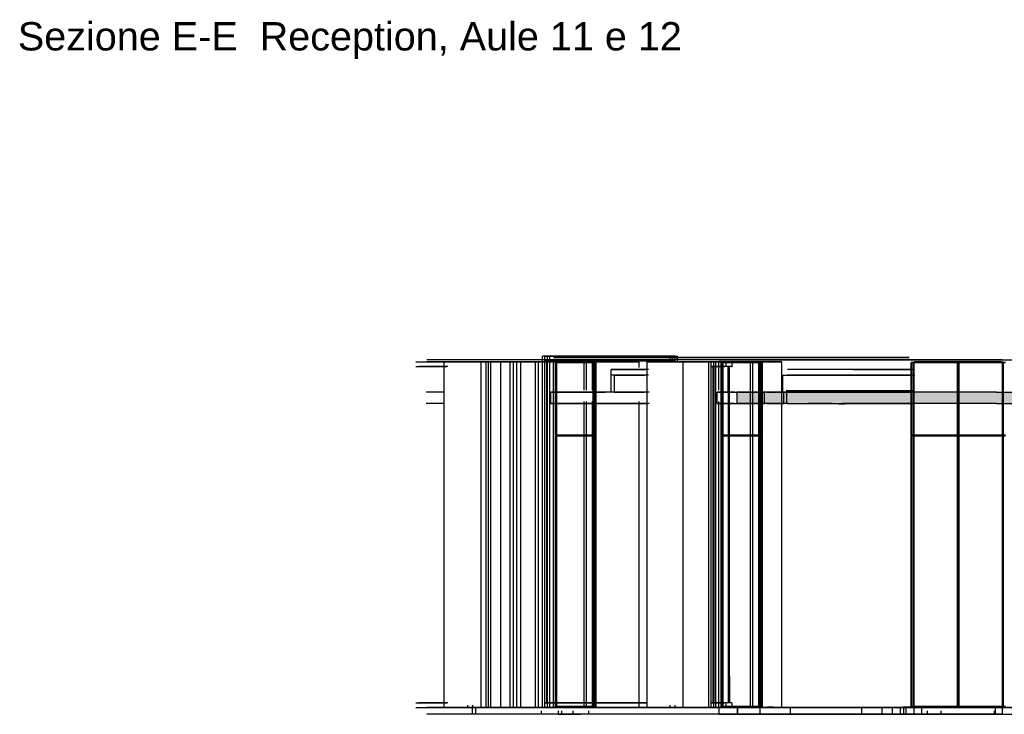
# Model space of a CAD drawing. Header units: millimetres. Extents: x -8253 to 34045, y -61360 to 6071.
# Tile 17 of 67: x 16 to 8710, y -40060 to -33929. Entities that reach past the tile are written whole.
import ezdxf

# ---------------------------------------------------------------- set-up
doc = ezdxf.new("R2010")
doc.units = ezdxf.units.MM
for name, color, linetype in [('S-TAGLIO-CS', 9, 'Continuous'), ('S-TAGLIO-PAV', 33, 'Continuous'), ('S-TAGLIO-SOFF', 8, 'Continuous'), ('S-TAGLIO-VETRO', 5, 'Continuous'), ('S-TESTI', 7, 'Continuous'), ('S-VISTA', 8, 'Continuous')]:
    doc.layers.add(name, color=color, linetype=linetype)
doc.styles.add('VISIO', font='arial.ttf')

msp = doc.modelspace()

# ---------------------------------------------------------------- hatches: boundary and pattern name
at = {"layer": 'S-TAGLIO-CS'}
msp.add_hatch(color=9, dxfattribs=at).paths.add_polyline_path([(7188, -37316), (6976, -37316), (6962, -37316), (6872, -37316), (6804, -37316), (6350, -37316), (6350, -37226), (6350, -37216), (6804, -37216), (6872, -37216), (6962, -37216), (6976, -37216), (7188, -37216), (7400, -37216), (8642, -37216), (9004, -37216), (9118, -37216), (9120, -37216), (9138, -37216), (9208, -37216), (9212, -37216), (9218, -37216), (9218, -37230), (9218, -37316), (9120, -37316), (9004, -37316), (8642, -37316), (7400, -37316), (7188, -37316)])
at = {"layer": 'S-TAGLIO-PAV'}
for points in [[(6608, -40000), (6354, -40000), (6354, -39998), (6608, -39998), (6608, -40000)], [(7812, -40000), (6612, -40000), (6612, -39998), (6670, -39998), (7570, -39998), (7812, -39998), (7812, -40000)], [(7918, -40000), (7910, -40000), (7816, -40000), (7816, -39998), (8116, -39998), (9016, -39998), (9016, -40000), (8988, -40000), (8626, -40000), (8604, -40000), (8592, -40000), (8012, -40000), (7980, -40000), (7918, -40000)]]:
    msp.add_hatch(color=33, dxfattribs=at).paths.add_polyline_path(points)

# ---------------------------------------------------------------- linework, layer by layer
at = {"layer": 'S-TAGLIO-CS'}
for p, q in [((6803.9, -37217), (6349.2, -37217)), ((6349.2, -37226.9), (6349.2, -37217)), ((6349.2, -37226.9), (6349.2, -37317)), ((6803.9, -37217), (6871.3, -37217)), ((6871.3, -37217), (6961.1, -37217)), ((6961.1, -37217), (6976.9, -37217)), ((6976.9, -37217), (7187.6, -37217)), ((7187.6, -37217), (7400.5, -37217)), ((8641.5, -37217), (7400.5, -37217)), ((8641.5, -37217), (9004.1, -37217)), ((6803.9, -37317), (6349.2, -37317)), ((6803.9, -37317), (6871.3, -37317)), ((6871.3, -37317), (6961.1, -37317)), ((6961.1, -37317), (6976.9, -37317)), ((7187.6, -37317), (6976.9, -37317)), ((7187.6, -37317), (7400.5, -37317)), ((7246, -37319), (7241.4, -37319)), ((7246, -37319), (7246.8, -37319)), ((7246.8, -37319), (7259, -37319)), ((7259, -37319), (7260.9, -37319)), ((7260.9, -37319), (7273, -37319)), ((7273, -37320), (7269.9, -37320)), ((7273, -37319), (7275.2, -37319)), ((7273.1, -37320), (7276.1, -37320)), ((7275.2, -37319), (7287, -37319)), ((7287, -37319), (7288.7, -37319)), ((7288.7, -37319), (7299, -37319)), ((7299, -37319), (7299.7, -37319)), ((7299.7, -37319), (7303.6, -37319)), ((8641.5, -37317), (7400.5, -37317)), ((8641.5, -37317), (9004.1, -37317))]:
    msp.add_line(p, q, dxfattribs=at)
at = {"layer": 'S-TAGLIO-PAV'}
for p, q in [((6354.1, -39998), (6609, -39998)), ((6354.1, -39998.8), (6354.1, -39998)), ((6354.1, -39998.8), (6354.1, -40000)), ((6354.1, -40005.7), (6354.1, -40000)), ((6354.1, -40000), (7910, -40000)), ((6354.1, -40005.7), (6354.1, -40060)), ((6675.4, -40060), (6354.1, -40060)), ((6609, -39999.2), (6609, -39998)), ((6609, -39999.2), (6609, -40000)), ((6610.2, -40000), (6609, -40000)), ((6610.2, -40000), (6612, -40000)), ((6670.8, -39998), (6612, -39998)), ((6612, -39998.8), (6612, -39998)), ((6612, -39998.8), (6612, -40000)), ((6670.8, -39998), (7569.2, -39998)), ((6675.4, -40060), (6760.3, -40060)), ((6760.3, -40060), (7571.1, -40060)), ((7569.2, -39998), (7812, -39998)), ((7571.1, -40060), (7858.4, -40060)), ((7812, -39999.5), (7812, -39998)), ((7812, -39999.5), (7812, -40000)), ((7812.8, -40000), (7812, -40000)), ((7812.8, -40000), (7815, -40000)), ((8116.6, -39998), (7815, -39998)), ((7815, -39998.5), (7815, -39998)), ((7815, -39998.5), (7815, -40000)), ((7858.4, -40060), (7910, -40060)), ((7918.3, -40000), (7910, -40000)), ((7910, -40060), (7973, -40060)), ((7918.3, -40000), (7980, -40000)), ((7973, -40060), (7980, -40060)), ((7980, -40000), (8011.8, -40000)), ((7980, -40060), (8565, -40060)), ((8011.8, -40000), (8592.9, -40000)), ((8116.6, -39998), (9015, -39998)), ((8565, -40060), (8592.9, -40060)), ((8592.9, -40000), (8603.2, -40000)), ((8592.9, -40060), (8603.2, -40060)), ((8603.2, -40000), (8625.5, -40000)), ((8603.2, -40060), (8625.5, -40060)), ((8625.5, -40000), (8987.9, -40000)), ((8625.5, -40060), (8987.9, -40060))]:
    msp.add_line(p, q, dxfattribs=at)
at = {"layer": 'S-TAGLIO-SOFF'}
for p, q in [((6675.4, -36930), (6354.1, -36930)), ((6675.4, -36930), (6760.3, -36930)), ((6760.3, -36930), (7571.1, -36930)), ((7571.1, -36930), (7858.4, -36930)), ((7858.4, -36930), (7910, -36930)), ((7918.3, -36930), (7910, -36930)), ((7918.3, -36930), (7980, -36930)), ((7980, -36930), (8011.8, -36930)), ((8011.8, -36930), (8592.9, -36930)), ((8592.9, -36930), (8603.2, -36930)), ((8603.2, -36930), (8625.5, -36930)), ((8625.5, -36930), (8987.9, -36930))]:
    msp.add_line(p, q, dxfattribs=at)
at = {"layer": 'S-TAGLIO-VETRO'}
for p, q in [((6301.9, -36950), (6250.3, -36950)), ((6250.3, -36953), (6250.3, -36950)), ((6250.3, -36953), (6250.3, -36990)), ((6301.9, -36990), (6250.3, -36990)), ((6283.1, -36990), (6272.8, -36990)), ((6272.8, -37220.8), (6272.8, -36990)), ((6283.1, -36990), (6284, -36990)), ((6284, -39725.5), (6284, -36990)), ((6301.9, -36950), (6306.6, -36950)), ((6301.9, -36990), (6306.6, -36990)), ((6306.6, -36986.7), (6306.6, -36950)), ((6306.6, -36986.7), (6306.6, -36990)), ((6272.8, -37220.8), (6272.8, -39960)), ((6284, -39725.5), (6284, -39960)), ((6301.9, -39960), (6250.3, -39960)), ((6250.3, -39963), (6250.3, -39960)), ((6250.3, -39963), (6250.3, -40000)), ((6283.1, -39960), (6272.8, -39960)), ((6283.1, -39960), (6284, -39960)), ((6301.9, -39960), (6306.6, -39960)), ((6306.6, -39996.7), (6306.6, -39960)), ((6301.9, -40000), (6250.3, -40000)), ((6301.9, -40000), (6306.6, -40000)), ((6306.6, -39996.7), (6306.6, -40000))]:
    msp.add_line(p, q, dxfattribs=at)
at = {"layer": 'S-VISTA'}
for p, q in [((4010, -36930), (3610, -36930)), ((4040, -36930), (4010, -36930)), ((4620, -36930), (4040, -36930)), ((4690, -36930), (4620, -36930)), ((4677, -36900), (4633, -36900)), ((4633, -40000), (4633, -36900)), ((4652, -36900), (4696, -36900)), ((4652, -40000), (4652, -36900)), ((4652, -36900), (5761, -36900)), ((4696, -36900), (4652, -36900)), ((4652, -36940), (4652, -36900)), ((4652, -36940), (5761, -36940)), ((4696, -36940), (4652, -36940)), ((4670, -36940), (5778, -36940)), ((4670, -39960), (4670, -36940)), ((4677, -40000), (4677, -36900)), ((5787, -36940), (4678, -36940)), ((4678, -39960), (4678, -36940)), ((4970, -36930), (4690, -36930)), ((4696, -40000), (4696, -36900)), ((5804, -36900), (4696, -36900)), ((4696, -36940), (4696, -36900)), ((5804, -36940), (4696, -36940)), ((4790, -36910), (4730, -36910)), ((4730, -36910), (6740, -36910)), ((4970, -36930), (4770, -36930)), ((4770, -36930), (4800, -36930)), ((5690, -36910), (4790, -36910)), ((4800, -36930), (4900, -36930)), ((4900, -36930), (4970, -36930)), ((5040, -36930), (4970, -36930)), ((6820, -36930), (5040, -36930)), ((5860, -36910), (5690, -36910)), ((5804, -36900), (5761, -36900)), ((5761, -36950), (5761, -36900)), ((5761, -36900), (5804, -36900)), ((5761, -36940), (5761, -36900)), ((5761, -36940), (5804, -36940)), ((5780, -36900), (5824, -36900)), ((5780, -36950), (5780, -36900)), ((5804, -36950), (5804, -36900)), ((5804, -36940), (5804, -36900)), ((5824, -36950), (5824, -36900)), ((7870, -36910), (5860, -36910)), ((6341.8, -36930), (6190, -36930)), ((6190, -36930), (6480, -36930)), ((6550, -36930), (6350, -36930)), ((6350, -36930), (7420, -36930)), ((6480, -36930), (6550, -36930)), ((6740, -36910), (7390, -36910)), ((6950, -36930), (6820, -36930)), ((7630, -36930), (6950, -36930)), ((7390, -36910), (7480, -36910)), ((7420, -36930), (7450, -36930)), ((7450, -36930), (7840, -36930)), ((7480, -36910), (7600, -36910)), ((7720, -36930), (7590, -36930)), ((7590, -36930), (7630, -36930)), ((7600, -36910), (7720, -36910)), ((7720, -36910), (7830, -36910)), ((7820, -36930), (7720, -36930)), ((7830, -36910), (7790, -36910)), ((7790, -36910), (7870, -36910)), ((7790, -36930), (8060, -36930)), ((7840, -36930), (7810, -36930)), ((7940, -36930), (7820, -36930)), ((7980, -36930), (7910, -36930)), ((7910, -36930), (7980, -36930)), ((8030, -36930), (7940, -36930)), ((8620, -36930), (7980, -36930)), ((7980, -36930), (8630, -36930)), ((8150, -36930), (8030, -36930)), ((8060, -36930), (8150, -36930)), ((8690, -36930), (8620, -36930)), ((8630, -36930), (8690, -36930)), ((3515, -36950), (3974, -36950)), ((3515, -36990), (3770, -36990)), ((3532, -36990), (3787, -36990)), ((3796, -36990), (3541, -36990)), ((4018, -36950), (3610, -36950)), ((3763, -36990), (3610, -36990)), ((3765, -36950), (3920, -36950)), ((4155, -36950), (3765, -36950)), ((3765, -40000), (3765, -36950)), ((3920, -36950), (3970, -36950)), ((3970, -36950), (4050, -36950)), ((4018, -36950), (3974, -36950)), ((3974, -36950), (4018, -36950)), ((3993, -36950), (4037, -36950)), ((4050, -36950), (4095, -36950)), ((4080, -36950), (4280, -36950)), ((4757, -36950), (4090, -36950)), ((4090, -36950), (4407, -36950)), ((4090, -40000), (4090, -36950)), ((4175, -36950), (4135, -36950)), ((4135, -40000), (4135, -36950)), ((4155, -40000), (4155, -36950)), ((4265, -36950), (4175, -36950)), ((4175, -40000), (4175, -36950)), ((4207, -36950), (4347, -36950)), ((4308, -36950), (4207, -36950)), ((4375, -36950), (4265, -36950)), ((4265, -40000), (4265, -36950)), ((4280, -36950), (4345, -36950)), ((4630, -36950), (4308, -36950)), ((4340, -36950), (4620, -36950)), ((4347, -36950), (4550, -36950)), ((4347, -40000), (4347, -36950)), ((4440, -36950), (4375, -36950)), ((4375, -40000), (4375, -36950)), ((4407, -36950), (5074, -36950)), ((4407, -40000), (4407, -36950)), ((4570, -36950), (4440, -36950)), ((4440, -40000), (4440, -36950)), ((4550, -36950), (4596, -36950)), ((4570, -40000), (4570, -36950)), ((4596, -40000), (4596, -36950)), ((4620, -36950), (4695, -36950)), ((4744, -36950), (4630, -36950)), ((4695, -36950), (4975, -36950)), ((4730, -36950), (5032, -36950)), ((5000, -36950), (4730, -36950)), ((4730, -40000), (4730, -36950)), ((5032, -36950), (4744, -36950)), ((5100, -36955), (4747, -36955)), ((4747, -37597), (4747, -36955)), ((4753, -37597), (4753, -36955)), ((5074, -36950), (4757, -36950)), ((4759, -36955), (5105, -36955)), ((4759, -37597), (4759, -36955)), ((4775, -36950), (4995, -36950)), ((4900, -36950), (4780, -36950)), ((4975, -36950), (4900, -36950)), ((4995, -36950), (5080, -36950)), ((5000, -37200), (5000, -36950)), ((5485, -36950), (5020, -36950)), ((5020, -37200), (5020, -36950)), ((5074, -37200), (5074, -36950)), ((5080, -36950), (5320, -36950)), ((5081, -37597), (5081, -36955)), ((5093, -37597), (5093, -36955)), ((5094, -37597), (5094, -36955)), ((5100, -37597), (5100, -36955)), ((5105, -37597), (5105, -36955)), ((5107, -37597), (5107, -36955)), ((5240, -37017), (5541.5, -37017)), ((5568.2, -37017), (5240, -37017)), ((5240, -37067), (5240, -37017)), ((5320, -36950), (5485, -36950)), ((5528.1, -37017), (5476.9, -37017)), ((5485, -37000), (5485, -36950)), ((6225, -36950), (5558, -36950)), ((5558, -36950), (5875, -36950)), ((5558, -40000), (5558, -36950)), ((5875, -36950), (6130, -36950)), ((5875, -36950), (6542, -36950)), ((5875, -40000), (5875, -36950)), ((6213, -36950), (5900, -36950)), ((6145, -36950), (6101, -36950)), ((6101, -40000), (6101, -36950)), ((6121, -36950), (6164, -36950)), ((6121, -40000), (6121, -36950)), ((6164, -36950), (6121, -36950)), ((6121, -36950), (6223.1, -36950)), ((6121, -36990), (6121, -36950)), ((6164, -36990), (6121, -36990)), ((6121, -36990), (6223.1, -36990)), ((6138, -36990), (6240.1, -36990)), ((6138, -39960), (6138, -36990)), ((6145, -40000), (6145, -36950)), ((6249.1, -36990), (6147, -36990)), ((6147, -39960), (6147, -36990)), ((6150, -36950), (6590, -36950)), ((6164, -40000), (6164, -36950)), ((6266.1, -36950), (6164, -36950)), ((6164, -36990), (6164, -36950)), ((6266.1, -36990), (6164, -36990)), ((6190, -36950), (6501, -36950)), ((6190, -37200), (6190, -36950)), ((6470, -36950), (6210, -36950)), ((6210, -40000), (6210, -36950)), ((6569, -36955), (6215, -36955)), ((6215, -37597), (6215, -36955)), ((6222, -37597), (6222, -36955)), ((6542, -36950), (6225, -36950)), ((6227, -36955), (6574, -36955)), ((6227, -37597), (6227, -36955)), ((6501, -36950), (6235, -36950)), ((6345, -36950), (6565, -36950)), ((6745, -36950), (6345, -36950)), ((6470, -40000), (6470, -36950)), ((6565, -36950), (6490, -36950)), ((6490, -40000), (6490, -36950)), ((6542, -40000), (6542, -36950)), ((6549, -37597), (6549, -36955)), ((6561, -37597), (6561, -36955)), ((6563, -37597), (6563, -36955)), ((6565, -40000), (6565, -36950)), ((6569, -37597), (6569, -36955)), ((6574, -37597), (6574, -36955)), ((6575, -37597), (6575, -36955)), ((6590, -36950), (6745, -36950)), ((6745, -40000), (6745, -36950)), ((7906.3, -37017), (6795.5, -37017)), ((7376, -37017), (7538, -37017)), ((7538, -37017), (7888.7, -37017)), ((7889, -37597), (7889, -36955)), ((7889, -37597), (7889, -36955)), ((8302, -36955), (7889, -36955)), ((7889, -37597), (7889, -36955)), ((7889, -37597), (7889, -36955)), ((7889, -37597), (7889, -36955)), ((7889, -37597), (7889, -36955)), ((7889, -37597), (7889, -36955)), ((7889, -37597), (7889, -36955)), ((7893, -37597), (7893, -36955)), ((7893, -36955), (8298, -36955)), ((7893, -37597), (7893, -36955)), ((7893, -37597), (7893, -36955)), ((7893, -37597), (7893, -36955)), ((7893, -37597), (7893, -36955)), ((7893, -37597), (7893, -36955)), ((7907, -37597), (7907, -36955)), ((7907, -37597), (7907, -36955)), ((7907, -37597), (7907, -36955)), ((7907, -37597), (7907, -36955)), ((7915, -36950), (8695, -36950)), ((8695, -36950), (7915, -36950)), ((7915, -40000), (7915, -36950)), ((7915, -40000), (7915, -36950)), ((8298, -37597), (8298, -36955)), ((8302, -37597), (8302, -36955)), ((8302, -37597), (8302, -36955)), ((8721, -36955), (8308, -36955)), ((8308, -37597), (8308, -36955)), ((8308, -37597), (8308, -36955)), ((8312, -36955), (8717, -36955)), ((8312, -37597), (8312, -36955)), ((8695, -40000), (8695, -36950)), ((8703, -37597), (8703, -36955)), ((5568.2, -37067), (5240, -37067)), ((5568.2, -37067), (5240, -37067)), ((5240, -37217), (5240, -37067)), ((5268, -37067), (5533.5, -37067)), ((5268, -37217), (5268, -37067)), ((6754, -37067), (7920.6, -37067)), ((6754, -37217), (6754, -37067)), ((7906.3, -37067), (6795.5, -37067)), ((7906.3, -37067), (6795.5, -37067)), ((7895, -37205), (6784, -37205)), ((6797, -37205), (7915.8, -37205)), ((3756, -37217), (3605, -37217)), ((4707, -37217), (5184.6, -37217)), ((5574, -37217), (4707, -37217)), ((4707, -37317), (4707, -37217)), ((5568.2, -37217), (5240, -37217)), ((5268, -37217), (5533.5, -37217)), ((6176, -37217), (6592, -37217)), ((6329.7, -37217), (6176, -37217)), ((6176, -37317), (6176, -37217)), ((6592, -37317), (6592, -37217)), ((6613, -37217), (6763, -37217)), ((6754, -37217), (7920.6, -37217)), ((6763, -37317), (6763, -37217)), ((7895, -37217), (6784, -37217)), ((6789, -37217), (7902.3, -37217)), ((6789, -37317), (6789, -37217)), ((7906.3, -37217), (6795.5, -37217)), ((6797, -37217), (7915.8, -37217)), ((7907, -37317), (7907, -37217)), ((7911, -37317), (7911, -37217)), ((3756, -37317), (3605, -37317)), ((5574, -37317), (4707, -37317)), ((4707, -37317), (5503, -37317)), ((5000, -40000), (5000, -37300)), ((5020, -40000), (5020, -37300)), ((5074, -40000), (5074, -37300)), ((5526.6, -37317), (5376, -37317)), ((5376, -37317), (5533, -37317)), ((5485, -40000), (5485, -37300)), ((5515, -37317), (5565.8, -37317)), ((6329.7, -37317), (6176, -37317)), ((6176, -37317), (6592, -37317)), ((6190, -40000), (6190, -37300)), ((6613, -37317), (6763, -37317)), ((6789, -37317), (7902.3, -37317)), ((7497, -37317), (7277.7, -37317)), ((7899, -37317), (7497, -37317)), ((5100, -37597), (4747, -37597)), ((5100, -37603), (4747, -37603)), ((4747, -39990), (4747, -37603)), ((4753, -39990), (4753, -37603)), ((4759, -37597), (5105, -37597)), ((4759, -37603), (5105, -37603)), ((4759, -39990), (4759, -37603)), ((5081, -39990), (5081, -37603)), ((5093, -39990), (5093, -37603)), ((5094, -39990), (5094, -37603)), ((5100, -39990), (5100, -37603)), ((5105, -39990), (5105, -37603)), ((5107, -39990), (5107, -37603)), ((6569, -37597), (6215, -37597)), ((6569, -37603), (6215, -37603)), ((6215, -39990), (6215, -37603)), ((6222, -39990), (6222, -37603)), ((6227, -37597), (6574, -37597)), ((6227, -37603), (6574, -37603)), ((6227, -39990), (6227, -37603)), ((6549, -39990), (6549, -37603)), ((6561, -39990), (6561, -37603)), ((6563, -39990), (6563, -37603)), ((6569, -39990), (6569, -37603)), ((6574, -39990), (6574, -37603)), ((6575, -39990), (6575, -37603)), ((8302, -37597), (7889, -37597)), ((7889, -39990), (7889, -37603)), ((7889, -39990), (7889, -37603)), ((8302, -37603), (7889, -37603)), ((7889, -39990), (7889, -37603)), ((7889, -39990), (7889, -37603)), ((7889, -39990), (7889, -37603)), ((7889, -39990), (7889, -37603)), ((7889, -39990), (7889, -37603)), ((7889, -39990), (7889, -37603)), ((7893, -37597), (8298, -37597)), ((7893, -39990), (7893, -37603)), ((7893, -37603), (8298, -37603)), ((7893, -39990), (7893, -37603)), ((7893, -39990), (7893, -37603)), ((7893, -39990), (7893, -37603)), ((7893, -39990), (7893, -37603)), ((7893, -39990), (7893, -37603)), ((7907, -39990), (7907, -37603)), ((7907, -39990), (7907, -37603)), ((7907, -39990), (7907, -37603)), ((7907, -39990), (7907, -37603)), ((8298, -39990), (8298, -37603)), ((8302, -39990), (8302, -37603)), ((8302, -39990), (8302, -37603)), ((8721, -37597), (8308, -37597)), ((8721, -37603), (8308, -37603)), ((8308, -39990), (8308, -37603)), ((8308, -39990), (8308, -37603)), ((8312, -37597), (8717, -37597)), ((8312, -37603), (8717, -37603)), ((8312, -39990), (8312, -37603)), ((8703, -39990), (8703, -37603)), ((3515, -39960), (3770, -39960)), ((3532, -39960), (3787, -39960)), ((3796, -39960), (3541, -39960)), ((3763, -39960), (3610, -39960)), ((3974, -40000), (3974, -39980)), ((4018, -40000), (4018, -39980)), ((4652, -39960), (5559.4, -39960)), ((4696, -39960), (4652, -39960)), ((4652, -40000), (4652, -39960)), ((4670, -39960), (5526.2, -39960)), ((5535, -39960), (4678, -39960)), ((5552.2, -39960), (4696, -39960)), ((4696, -40000), (4696, -39960)), ((5100, -39990), (4747, -39990)), ((4759, -39990), (5105, -39990)), ((5761, -40000), (5761, -39980)), ((5804, -40000), (5804, -39980)), ((6164, -39960), (6121, -39960)), ((6121, -39960), (6223.1, -39960)), ((6121, -40000), (6121, -39960)), ((6138, -39960), (6240.1, -39960)), ((6249.1, -39960), (6147, -39960)), ((6266.1, -39960), (6164, -39960)), ((6164, -40000), (6164, -39960)), ((6569, -39990), (6215, -39990)), ((6227, -39990), (6574, -39990)), ((6403, -39990), (6352, -39990)), ((6392, -39990), (6549, -39990)), ((6563, -39990), (6410, -39990)), ((7889, -39990), (7940.6, -39990)), ((8302, -39990), (7889, -39990)), ((7943.6, -39990), (7893, -39990)), ((7893, -39990), (8298, -39990)), ((8721, -39990), (8308, -39990)), ((8312, -39990), (8717, -39990)), ((3515, -40000), (3974, -40000)), ((4018, -40000), (3610, -40000)), ((4010, -40060), (3610, -40060)), ((3929, -40000), (3625.2, -40000)), ((3644.7, -39998), (3929, -39998)), ((3644.7, -40000), (3929, -40000)), ((4155, -40000), (3765, -40000)), ((3765, -40000), (3920, -40000)), ((3920, -40000), (3970, -40000)), ((3929, -39998), (4040, -39998)), ((4010, -40000), (3929, -40000)), ((3929, -40000), (4040, -40000)), ((3929, -40000), (4040, -40000)), ((3970, -40000), (4050, -40000)), ((4018, -40000), (3974, -40000)), ((3974, -40000), (4018, -40000)), ((3993, -40000), (4037, -40000)), ((4040, -40000), (4010, -40000)), ((4010, -40000), (4010, -40060)), ((4040, -40060), (4010, -40060)), ((4040, -39998), (4203, -39998)), ((4040, -40000), (4040, -40060)), ((6190, -40000), (4040, -40000)), ((4040, -40000), (4203, -40000)), ((4620, -40060), (4040, -40060)), ((6190, -40060), (4040, -40060)), ((4050, -40000), (4095, -40000)), ((4449.2, -40000), (4090, -40000)), ((4090, -40000), (4407, -40000)), ((4175, -40000), (4135, -40000)), ((4265, -40000), (4175, -40000)), ((4206, -39998), (4256, -39998)), ((4206, -39998), (4864, -39998)), ((4206, -40000), (4864, -40000)), ((4206, -40000), (4256, -40000)), ((4308, -40000), (4207, -40000)), ((4207, -40000), (4347, -40000)), ((4375, -40000), (4265, -40000)), ((4415.3, -40000), (4308, -40000)), ((4347, -40000), (4550, -40000)), ((4440, -40000), (4375, -40000)), ((4407, -40000), (5074, -40000)), ((4570, -40000), (4440, -40000)), ((4550, -40000), (4596, -40000)), ((4620, -40030), (4620, -40060)), ((4690, -40060), (4620, -40060)), ((4677, -40000), (4633, -40000)), ((4652, -40000), (4696, -40000)), ((4652, -40000), (5761, -40000)), ((4696, -40000), (4652, -40000)), ((4970, -40060), (4690, -40060)), ((5804, -40000), (4696, -40000)), ((5000, -40000), (4730, -40000)), ((4770, -40030), (4770, -40060)), ((4970, -40060), (4770, -40060)), ((4770, -40060), (4800, -40060)), ((4800, -40030), (4800, -40060)), ((4800, -40060), (4900, -40060)), ((4864, -39998), (5406, -39998)), ((4864, -40000), (5406, -40000)), ((4866, -39998), (5005, -39998)), ((4866, -39998), (5005, -39998)), ((4866, -40000), (5005, -40000)), ((4866, -40000), (5005, -40000)), ((4900, -40030), (4900, -40060)), ((4900, -40060), (4970, -40060)), ((5040, -40060), (4970, -40060)), ((5008, -39998), (5558, -39998)), ((5008, -39998), (5526, -39998)), ((5008, -40000), (5526, -40000)), ((5008, -40000), (5558, -40000)), ((5485, -40000), (5020, -40000)), ((5040, -40030), (5040, -40060)), ((6820, -40060), (5040, -40060)), ((5409, -39998), (5559, -39998)), ((5409, -40000), (5559, -40000)), ((5507, -39998), (5557, -39998)), ((5507, -40000), (5557, -40000)), ((5509, -39998), (5559, -39998)), ((5509, -40000), (5559, -40000)), ((5527, -39998), (5807, -39998)), ((5527, -40000), (5807, -40000)), ((5865.8, -40000), (5558, -40000)), ((5558, -40000), (5875, -40000)), ((5804, -40000), (5761, -40000)), ((5761, -40000), (5804, -40000)), ((5780, -40000), (5824, -40000)), ((5810, -39998), (6187, -39998)), ((5810, -40000), (6187, -40000)), ((5875, -40000), (6542, -40000)), ((6145, -40000), (6101, -40000)), ((6121, -40000), (6164, -40000)), ((6164, -40000), (6121, -40000)), ((6121, -40000), (6223.1, -40000)), ((6266.1, -40000), (6164, -40000)), ((6187, -39998), (7010, -39998)), ((6187, -40000), (7010, -40000)), ((6189, -39998), (6609, -39998)), ((6189, -40000), (6609, -40000)), ((6190, -39998), (6347.1, -39998)), ((6341.8, -40000), (6190, -40000)), ((6190, -40000), (6190, -40060)), ((6190, -40000), (6347.1, -40000)), ((6341.8, -40060), (6190, -40060)), ((6190, -40060), (6480, -40060)), ((6470, -40000), (6210, -40000)), ((6350, -40000), (6350, -40060)), ((6550, -40060), (6350, -40060)), ((6350, -40060), (7420, -40060)), ((6359, -39998), (6609, -39998)), ((6359, -39998), (6609, -39998)), ((6359, -40000), (6609, -40000)), ((6359, -40000), (6609, -40000)), ((6360, -39998), (7010, -39998)), ((6360, -39998), (7010, -39998)), ((6360, -40000), (7010, -40000)), ((6360, -40000), (7010, -40000)), ((6361, -39998), (7411, -39998)), ((6361, -39998), (7411, -39998)), ((6361, -40000), (7411, -40000)), ((6361, -40000), (7411, -40000)), ((6370, -40000), (6590, -40000)), ((6542, -40000), (6383.5, -40000)), ((6501, -40000), (6394.6, -40000)), ((6745, -40000), (6395, -40000)), ((6397.3, -40000), (6501, -40000)), ((6400, -40000), (6565, -40000)), ((6480, -40060), (6550, -40060)), ((6565, -40000), (6490, -40000)), ((6550, -40000), (6550, -40060)), ((6590, -40000), (6745, -40000)), ((6612, -39998), (7812, -39998)), ((6612, -39998), (7812, -39998)), ((6612, -39998), (7812, -39998)), ((6612, -40000), (7812, -40000)), ((6612, -40000), (7812, -40000)), ((6612, -40000), (7812, -40000)), ((6820, -40000), (6820, -40060)), ((6950, -40060), (6820, -40060)), ((7630, -40060), (6950, -40060)), ((7013, -39998), (7913, -39998)), ((7013, -39998), (8213, -39998)), ((7013, -39998), (7913, -39998)), ((7013, -40000), (8213, -40000)), ((7013, -40000), (7913, -40000)), ((7013, -40000), (7913, -40000)), ((7414, -39998), (7914, -39998)), ((7414, -39998), (7914, -39998)), ((7414, -40000), (7914, -40000)), ((7414, -40000), (7914, -40000)), ((7420, -40060), (7450, -40060)), ((7450, -40000), (7450, -40060)), ((7450, -40060), (7840, -40060)), ((7720, -40060), (7590, -40060)), ((7590, -40060), (7630, -40060)), ((7630, -40000), (7630, -40060)), ((7720, -40000), (7720, -40060)), ((7720, -40000), (7720, -40060)), ((7820, -40060), (7720, -40060)), ((7790, -40000), (7790, -40060)), ((7790, -40060), (8060, -40060)), ((7840, -40060), (7810, -40060)), ((7815, -39998), (9015, -39998)), ((7815, -39998), (7915, -39998)), ((7815, -39998), (7915, -39998)), ((7815, -40000), (9015, -40000)), ((7815, -40000), (7915, -40000)), ((7815, -40000), (7915, -40000)), ((7820, -40000), (7820, -40060)), ((7940, -40060), (7820, -40060)), ((7840, -40000), (7840, -40060)), ((7980, -39998), (7910, -39998)), ((7910, -39998), (7945, -39998)), ((7945, -40000), (7910, -40000)), ((7910, -40000), (7980, -40000)), ((7910, -40000), (7910, -40060)), ((7910, -40000), (7910, -40060)), ((7980, -40000), (7910, -40000)), ((7910, -40000), (7945, -40000)), ((7980, -40060), (7910, -40060)), ((7910, -40060), (7980, -40060)), ((7915, -40000), (8695, -40000)), ((8030, -40060), (7940, -40060)), ((8213, -39998), (7980, -39998)), ((7980, -40000), (8630, -40000)), ((7980, -40000), (7980, -40060)), ((8213, -40000), (7980, -40000)), ((7980, -40030), (7980, -40060)), ((8620, -40060), (7980, -40060)), ((7980, -40060), (8630, -40060)), ((8030, -40030), (8030, -40060)), ((8150, -40060), (8030, -40060)), ((8060, -40060), (8150, -40060)), ((8150, -40030), (8150, -40060)), ((8150, -40030), (8150, -40060)), ((8216, -39998), (9416, -39998)), ((8630, -39998), (8216, -39998)), ((8630, -40000), (8216, -40000)), ((8216, -40000), (9416, -40000)), ((8620, -40030), (8620, -40060)), ((8690, -40060), (8620, -40060)), ((8690, -39998), (8630, -39998)), ((8630, -40000), (8690, -40000)), ((8630, -40000), (8630, -40060)), ((8690, -40000), (8630, -40000)), ((8630, -40060), (8690, -40060)), ((8690, -40000), (8690, -40060)), ((8690, -40000), (8690, -40060))]:
    msp.add_line(p, q, dxfattribs=at)

# ---------------------------------------------------------------- texts
at = {"layer": 'S-TESTI', "style": 'VISIO'}
msp.add_text('Sezione E-E  Reception, Aule 11 e 12', height=250, dxfattribs=at).set_placement((0, -34200))

doc.saveas('drawing.dxf')
